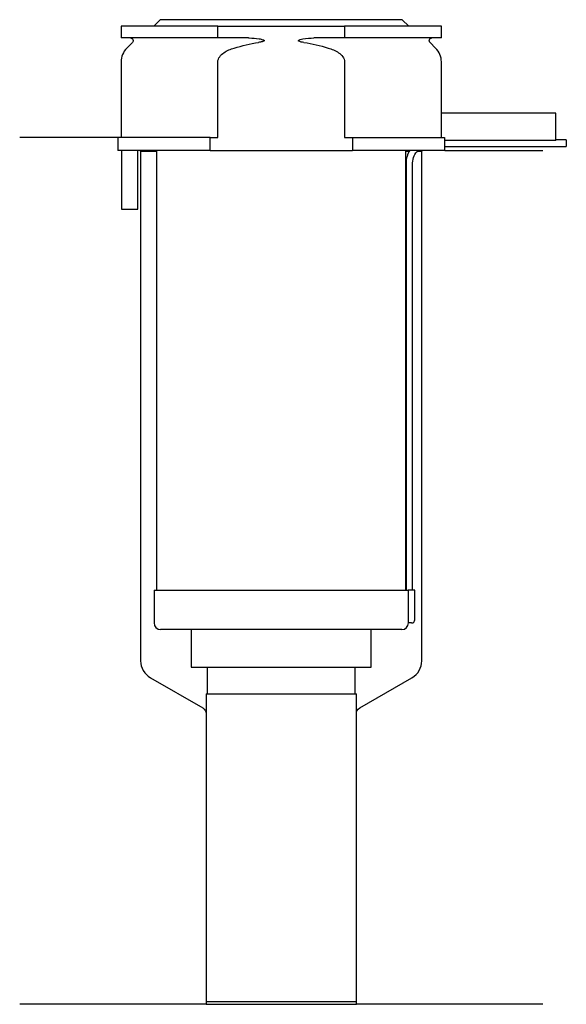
# Model space of a CAD drawing. Header units: millimetres. Extents: x 34 to 117, y 244 to 395.
import ezdxf

# ---------------------------------------------------------------- set-up
doc = ezdxf.new("R2010")
doc.units = ezdxf.units.MM
doc.layers.add('201', color=7, linetype='Continuous')
doc.layers.add('30', color=7, linetype='Continuous')

msp = doc.modelspace()

# ---------------------------------------------------------------- linework, layer by layer
at = {"layer": '201', "color": 113}
for p, q in [((48.86, 376.87), (33.86, 376.87)), ((48.86, 376.87), (48.86, 374.87)), ((52.26, 374.87), (52.36, 374.77)), ((52.36, 374.77), (52.36, 296.79)), ((52.36, 374.77), (54.81, 374.77)), ((92.91, 374.77), (93.46, 374.77)), ((94.73, 374.77), (95.36, 374.77)), ((95.36, 374.77), (95.46, 374.87)), ((95.36, 296.79), (95.36, 374.77)), ((98.86, 374.87), (113.86, 374.87)), ((53.86, 294.19), (61.87, 289.57)), ((85.86, 289.57), (93.86, 294.19)), ((62.37, 288.7), (62.37, 244.23)), ((85.36, 244.23), (85.36, 288.7)), ((62.37, 244.23), (33.86, 244.23)), ((62.37, 244.23), (85.36, 244.23)), ((113.86, 244.23), (85.36, 244.23))]:
    msp.add_line(p, q, dxfattribs=at)
for centre, start, end in [((55.36, 296.79), 180, 240), ((92.36, 296.79), -60, 0)]:
    msp.add_arc(centre, 3, start, end, dxfattribs=at)
at = {"layer": '201', "color": 113, "extrusion": (0, 0, -1)}
for centre, start, end in [((-61.37, 288.7), 120, 180), ((-86.36, 288.7), 0, 60)]:
    msp.add_arc(centre, 1, start, end, dxfattribs=at)
at = {"layer": '30', "color": 113}
for p, q in [((55.36, 394.87), (54.36, 393.87)), ((92.36, 394.87), (55.36, 394.87)), ((93.36, 393.87), (92.36, 394.87)), ((49.36, 393.87), (49.36, 392.07)), ((64.17, 393.87), (49.36, 393.87)), ((64.17, 393.87), (83.56, 393.87)), ((64.17, 392.07), (64.17, 393.87)), ((83.56, 393.87), (83.56, 392.07)), ((98.36, 393.87), (83.56, 393.87)), ((98.36, 392.07), (98.36, 393.87)), ((64.17, 392.07), (49.36, 392.07)), ((68.86, 392.07), (64.17, 392.07)), ((83.56, 392.07), (78.87, 392.07)), ((98.36, 392.07), (83.56, 392.07)), ((51.1, 391.39), (50.24, 390.53)), ((97.48, 390.53), (96.63, 391.39)), ((49.36, 388.41), (49.36, 376.87)), ((64.17, 376.87), (64.17, 388.41)), ((83.56, 388.41), (83.56, 376.87)), ((98.36, 380.57), (98.36, 388.41)), ((98.33, 380.57), (98.33, 376.87)), ((115.86, 380.57), (98.33, 380.57)), ((115.86, 376.37), (115.86, 380.57)), ((62.97, 376.87), (48.86, 376.87)), ((48.86, 376.87), (48.86, 374.87)), ((62.97, 374.87), (62.97, 376.87)), ((62.97, 376.87), (64.17, 376.87)), ((83.56, 376.87), (84.76, 376.87)), ((84.76, 376.87), (98.83, 376.87)), ((84.76, 376.87), (84.76, 374.87)), ((98.83, 376.87), (98.83, 376.37)), ((115.86, 376.37), (98.83, 376.37)), ((98.86, 374.87), (98.86, 375.47)), ((98.86, 375.47), (117.46, 375.47)), ((117.46, 376.47), (115.86, 376.47)), ((117.46, 376.47), (117.46, 375.47)), ((62.97, 374.87), (48.86, 374.87)), ((49.41, 374.87), (49.41, 365.87)), ((51.91, 365.87), (51.91, 374.87)), ((54.81, 374.87), (54.81, 307.57)), ((62.97, 374.87), (84.76, 374.87)), ((98.86, 374.87), (84.76, 374.87)), ((92.91, 307.57), (92.91, 374.87)), ((92.96, 372.97), (92.96, 307.57)), ((93.96, 307.57), (93.96, 372.97)), ((49.41, 365.87), (51.91, 365.87)), ((54.41, 307.57), (54.41, 302.57)), ((54.41, 307.57), (93.29, 307.57)), ((93.29, 307.57), (93.29, 303.07)), ((94.31, 307.57), (93.29, 307.57)), ((94.31, 303.07), (94.31, 307.57)), ((92.31, 301.57), (55.41, 301.57)), ((60.11, 301.57), (60.11, 295.81)), ((87.61, 295.81), (87.61, 301.57)), ((93.81, 302.57), (93.31, 302.57)), ((60.11, 295.81), (87.61, 295.81)), ((62.56, 295.81), (62.56, 291.71)), ((85.17, 291.71), (85.17, 295.81)), ((62.37, 291.71), (62.37, 244.66)), ((62.37, 291.71), (85.36, 291.71)), ((85.36, 244.66), (85.36, 291.71)), ((62.37, 244.66), (85.36, 244.66))]:
    msp.add_line(p, q, dxfattribs=at)
at = {"layer": '30', "color": 113, "extrusion": (0, 0, -1)}
for centre, radius, start, end in [((-50.81, 391.67), 0.4, 90, 225), ((-96.91, 391.67), 0.4, -45, 90), ((-96.46, 372.97), 2.5, 0, 49.4559)]:
    msp.add_arc(centre, radius, start, end, dxfattribs=at)
at = {"layer": '30', "color": 113}
for centre, radius, start, end in [((52.36, 388.41), 3, 135, 180), ((95.36, 388.41), 3, 0, 45), ((96.46, 372.97), 3.5, 147.0676, 180), ((93.81, 303.07), 0.5, -90, 0), ((55.41, 302.57), 1, 180, 270), ((92.31, 302.57), 1, -90, 0)]:
    msp.add_arc(centre, radius, start, end, dxfattribs=at)
for points, knots in [([(68.86, 392.07), (68.9, 392.07), (68.94, 392.07), (69.48, 392.06), (69.98, 392.02), (70.48, 391.94), (70.67, 391.91), (70.87, 391.87), (71.09, 391.8), (71.11, 391.79), (71.16, 391.77), (71.17, 391.76), (71.21, 391.74), (71.22, 391.73), (71.24, 391.71), (71.25, 391.7), (71.25, 391.69), (71.26, 391.69), (71.26, 391.67), (71.26, 391.67), (71.26, 391.66), (71.26, 391.65), (71.25, 391.64), (71.25, 391.63), (71.23, 391.61), (71.21, 391.6), (71.12, 391.55), (71.03, 391.52), (70.77, 391.45), (70.58, 391.42), (70.38, 391.39)], [0, 0, 0, 0, 0.037532, 0.037532, 0.479326, 0.479326, 0.479326, 0.652283, 0.652283, 0.67679, 0.67679, 0.692908, 0.692908, 0.709848, 0.709848, 0.715998, 0.715998, 0.722254, 0.722254, 0.726798, 0.726798, 0.731321, 0.731321, 0.738696, 0.738696, 0.757525, 0.757525, 0.830443, 0.830443, 1, 1, 1, 1]), ([(77.34, 391.39), (77.06, 391.43), (76.74, 391.44), (76.45, 391.65), (76.49, 391.73), (76.62, 391.79), (76.69, 391.81), (76.89, 391.87), (77.03, 391.9), (77.73, 392.02), (78.3, 392.07), (78.87, 392.07)], [0, 0, 0, 0, 0.25, 0.25, 0.3125, 0.3125, 0.375, 0.375, 0.5, 0.5, 1, 1, 1, 1]), ([(64.17, 388.41), (64.17, 388.99), (64.61, 389.49), (65.57, 390.15), (66.12, 390.36), (66.67, 390.53)], [0, 0, 0, 0, 0.5, 0.5, 1, 1, 1, 1]), ([(81.05, 390.53), (81.61, 390.36), (82.16, 390.15), (83.11, 389.49), (83.56, 388.99), (83.56, 388.41)], [0, 0, 0, 0, 0.5, 0.5, 1, 1, 1, 1]), ([(98.86, 375.47), (98.86, 375.47), (98.86, 375.48), (98.86, 375.51), (98.86, 375.53), (98.86, 375.59), (98.86, 375.63), (98.86, 375.69), (98.86, 375.72), (98.86, 375.76), (98.86, 375.79), (98.86, 375.86), (98.86, 375.91), (98.86, 376.02), (98.86, 376.07), (98.86, 376.17), (98.86, 376.22), (98.86, 376.3), (98.86, 376.34), (98.86, 376.37)], [0, 0, 0, 0, 0.12469, 0.12469, 0.249734, 0.249734, 0.374778, 0.374778, 0.437301, 0.437301, 0.499823, 0.499823, 0.624867, 0.624867, 0.749911, 0.749911, 0.874956, 0.874956, 1, 1, 1, 1]), ([(93.29, 303.07), (93.29, 303.01), (93.3, 302.96), (93.3, 302.85), (93.3, 302.8), (93.3, 302.72), (93.3, 302.68), (93.3, 302.62), (93.31, 302.6), (93.31, 302.58), (93.31, 302.57), (93.31, 302.57)], [0, 0, 0, 0, 0.207769, 0.207769, 0.415759, 0.415759, 0.624157, 0.624157, 0.834463, 0.834463, 1, 1, 1, 1])]:
    msp.add_open_spline(points, degree=3, knots=knots, dxfattribs=at)
for points in [[(66.67, 390.53), (67.89, 390.9), (69.12, 391.19), (70.38, 391.39)], [(77.34, 391.39), (78.59, 391.2), (79.83, 390.91), (81.05, 390.53)]]:
    msp.add_open_spline(points, degree=3, dxfattribs=at)

doc.saveas('drawing.dxf')
